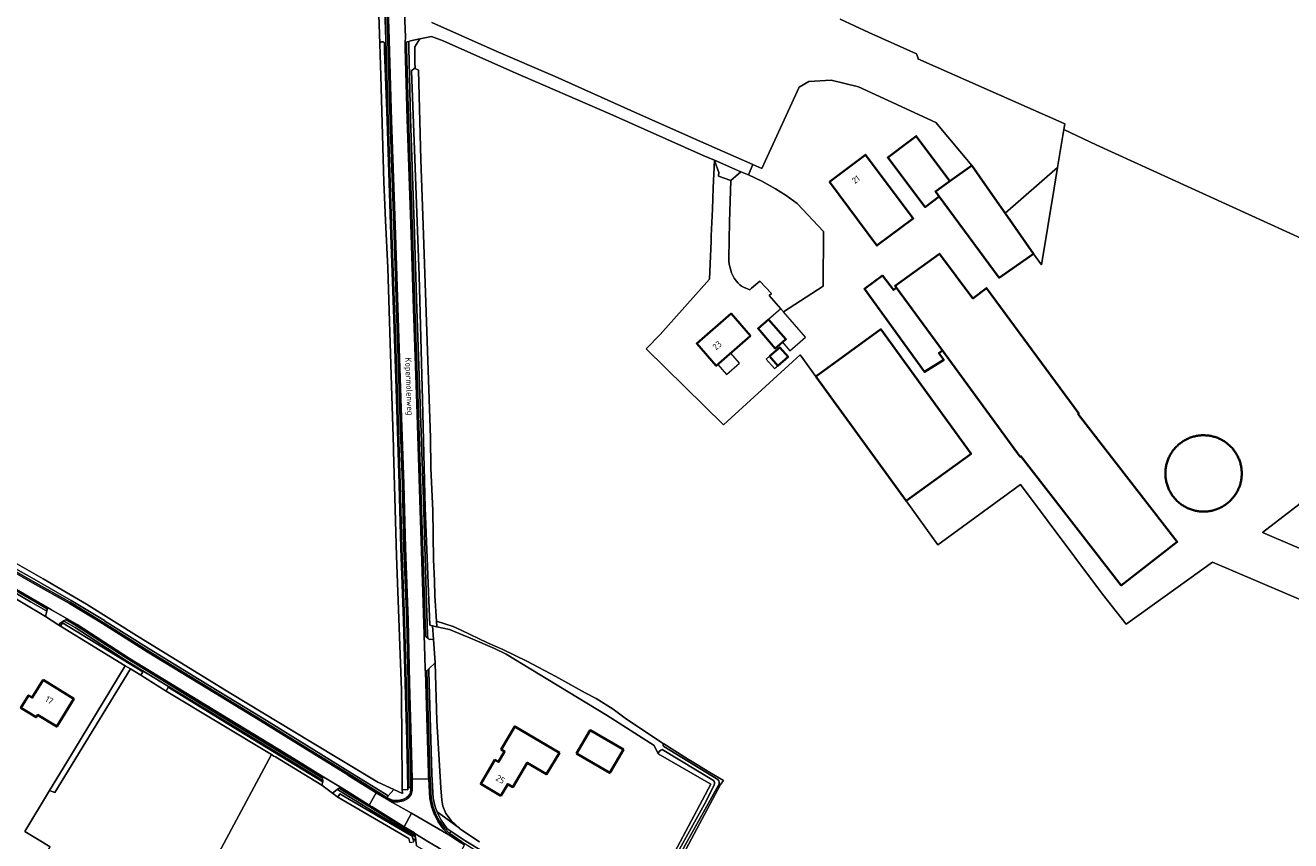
# Model space of a CAD drawing. Extents: x 199200 to 204075, y 460125 to 464703.
# Tile 148 of 174: x 202162 to 202524, y 463537 to 463770. Entities that reach past the tile are written whole.
import ezdxf
from ezdxf.enums import TextEntityAlignment as Align

# ---------------------------------------------------------------- set-up
doc = ezdxf.new("R2010")
doc.units = 0
for name, color, linetype, lineweight in [('B-WE-GR-BOS_LOOF-GV', 40, 'Continuous', 13), ('B-WE-GR-GRAS-GV', 60, 'Continuous', 13), ('B-WE-OG-BEBOUWING-GV', 7, 'Continuous', 35), ('B-WE-OG-BEBOUWING-T18', 10, 'Continuous', 18), ('B-WE-OG-BEBOUWING_LUIFEL-GV', 7, 'Continuous', 18), ('B-WE-OG-TERREIN_CULTUURSCHEIDING-GV', 7, 'Continuous', 18), ('B-WE-OG-TERREIN_ERF-GV', 7, 'Continuous', 18), ('B-WE-OG-TOPOGRAFIE-T18', 10, 'Continuous', 18), ('B-WE-OG-WATER_GREPPEL-GV', 160, 'Continuous', 18), ('B-WE-OG-WATER_SLOOT-GV', 120, 'Continuous', 18), ('B-WE-OG-WEG-GV', 7, 'Continuous', 18), ('B-WE-VH-VERHARDING_ASFALT-GV', 252, 'Continuous', 18), ('B-WE-VH-VERHARDING_BETONSTRAATSTEEN-GV', 252, 'Continuous', 18), ('B-WE-VH-VERHARDING_GRASBETONSTEEN-GV', 70, 'Continuous', 18)]:
    doc.layers.add(name, color=color, linetype=linetype, lineweight=lineweight)
doc.styles.add('NLCS-ISO-M1000-T18', font='NLCS-ISO.ttf', dxfattribs={"height": 1.8})

msp = doc.modelspace()

# ---------------------------------------------------------------- linework, layer by layer
at = {"layer": 'B-WE-GR-BOS_LOOF-GV', "flags": 128}
msp.add_lwpolyline([(202395.311, 463772.022), (202403.55, 463768.228), (202417.206, 463762.152), (202417.649, 463760.873), (202417.591, 463760.734), (202459.675, 463742.073), (202459.411, 463740.489), (202468.625, 463736.099), (202528.482, 463708.826)], dxfattribs=at)
at = {"layer": 'B-WE-GR-GRAS-GV', "flags": 128}
for points in [[(202156.602, 463617.997), (202167.235, 463611.813), (202179.633, 463604.561), (202194.746, 463595.186), (202220.921, 463578.984), (202243.832, 463565.229), (202263.061, 463553.667), (202267.595, 463551.544), (202270.039, 463550.4), (202270.03, 463551.551), (202270.005, 463554.583), (202269.993, 463556.102), (202269.932, 463563.748), (202269.801, 463579.982), (202268.409, 463618.475), (202267.505, 463648.438), (202267.478, 463649.329), (202267.381, 463652.532), (202266.942, 463667.111), (202265.906, 463700.875), (202265.26, 463714.406), (202265.047, 463718.879), (202264.737, 463725.372), (202263.895, 463755.874), (202263.571, 463765.018), (202263.077, 463778.94)], [(202278.516, 463771.074), (202296.925, 463762.866), (202313.734, 463755.662), (202335.41, 463745.922), (202354.48, 463737.406), (202370.367, 463730.409), (202372.889, 463729.298), (202383.645, 463752.543), (202386.418, 463754.174), (202392.768, 463754.571), (202400.573, 463752.719), (202422.698, 463742.439), (202433.03, 463730.13), (202439.619, 463720.741), (202442.567, 463716.539), (202457.59, 463729.564), (202459.411, 463740.489), (202459.675, 463742.073), (202417.591, 463760.734), (202417.649, 463760.873), (202417.206, 463762.152), (202403.55, 463768.228), (202395.311, 463772.022)], [(202527.906, 463605.535), (202501.945, 463616.626), (202477.237, 463598.905), (202470.426, 463607.419), (202446.973, 463638.815), (202423.314, 463621.607), (202414.2, 463634.158), (202388.347, 463669.761), (202383.869, 463675.927), (202361.947, 463655.97), (202339.798, 463677.666), (202343.823, 463681.767), (202357.987, 463697.606), (202358.161, 463702.044), (202358.436, 463708.513), (202358.451, 463709.985), (202358.8, 463717.673), (202359.038, 463723.752), (202359.362, 463731.641), (202356.158, 463733.016), (202329.433, 463744.953), (202301.669, 463756.957), (202281.678, 463765.87), (202278.359, 463767.078), (202275.078, 463766.39), (202273.596, 463764.088), (202273.632, 463761.598), (202273.632, 463759.701), (202273.749, 463757.973), (202274.678, 463757.417), (202275.293, 463731.782), (202275.861, 463715.889), (202278.077, 463652.227), (202278.172, 463643.558), (202278.747, 463631.451), (202279.001, 463617.333), (202279.276, 463611.286), (202279.298, 463606.979), (202279.8, 463599.738), (202284.549, 463598.211), (202286.878, 463597.121), (202294.408, 463593.505), (202298.817, 463591.622), (202305.702, 463588.254), (202313.975, 463583.894), (202322.397, 463579.238), (202325.518, 463577.603), (202330.345, 463574.538), (202334.187, 463571.658), (202344.701, 463564.714), (202344.838, 463564.624), (202351.971, 463560.116), (202353.061, 463559.422), (202358.065, 463556.45), (202361.993, 463554.155), (202361.121, 463552.955), (202349.005, 463530.292)], [(202535.657, 463640.047), (202516.244, 463625.116), (202533.18, 463617.882)], [(202200.392, 463501.37), (202232.588, 463561.539), (202202.455, 463579.719), (202195.215, 463584.273), (202192.21, 463586.093), (202170.589, 463550.659), (202169.098, 463551.277), (202162.004, 463539.553), (202169.274, 463535.154)], [(202274.084, 463535.457), (202273.901, 463536.941), (202273.035, 463537.518), (202273.282, 463536.528)]]:
    msp.add_lwpolyline(points, dxfattribs=at)
for points in [[(202379.091, 463688.256), (202390.514, 463695.601), (202390.537, 463711.239), (202382.997, 463719.261), (202379.932, 463721.574), (202376.854, 463723.507), (202372.941, 463725.714), (202369.096, 463727.45), (202366.958, 463728.379), (202364.035, 463725.901), (202363.72, 463714.028), (202363.442, 463703.721), (202363.517, 463702.627), (202363.682, 463701.542), (202363.934, 463700.475), (202364.276, 463699.433), (202364.611, 463698.655), (202365.024, 463697.915), (202365.555, 463697.147), (202366.157, 463696.434), (202366.624, 463695.986), (202367.146, 463695.604), (202367.712, 463695.29), (202369.467, 463694.599), (202369.98, 463695.04), (202372.32, 463697.05), (202375.67, 463693.5), (202375.045, 463692.911), (202378.34, 463689.12)], [(202457.59, 463729.564), (202442.567, 463716.539), (202450.72, 463704.92), (202452.951, 463701.741), (202456.615, 463723.719)], [(202169.098, 463551.277), (202170.589, 463550.659), (202192.21, 463586.093), (202190.749, 463586.983), (202173.992, 463559.364)]]:
    msp.add_lwpolyline(points, close=True, dxfattribs=at)
at = {"layer": 'B-WE-OG-BEBOUWING-GV', "flags": 128}
for points in [[(202415.15, 463737.084), (202408.976, 463732.448), (202419.72, 463718.246), (202423.644, 463721.334), (202422.6, 463722.747), (202426.74, 463725.724), (202417.133, 463738.573)], [(202392.256, 463725.488), (202405.86, 463707.228), (202416.246, 463714.965), (202402.642, 463733.225)], [(202423.644, 463721.334), (202440.89, 463698.02), (202450.72, 463704.92), (202442.567, 463716.539), (202439.619, 463720.741), (202433.03, 463730.13), (202426.74, 463725.724), (202422.6, 463722.747)], [(202411.478, 463695.159), (202424.637, 463677.19), (202446.896, 463646.794), (202447.097, 463646.943), (202475.818, 463609.957), (202491.849, 463622.406), (202463.431, 463659.001), (202463.632, 463659.15), (202437.208, 463695.059), (202433.337, 463692.131), (202423.739, 463704.92), (202411.089, 463695.69)], [(202411.478, 463695.159), (202410.575, 463694.549), (202407.478, 463698.67), (202402.276, 463694.829), (202419.518, 463671.084), (202425.017, 463674.494), (202423.625, 463676.464), (202424.637, 463677.19)], [(202369.712, 463681.382), (202364.133, 463687.793), (202354.304, 463679.239), (202359.883, 463672.828)], [(202378.803, 463679.577), (202379.804, 463680.448), (202374.88, 463686.106), (202371.863, 463683.48), (202376.787, 463677.822)], [(202388.347, 463669.761), (202414.2, 463634.158), (202432.811, 463647.672), (202406.958, 463683.275)], [(202375.09, 463675.54), (202377.48, 463672.81), (202380.42, 463675.37), (202378.04, 463678.11)], [(202504.202, 463632.221), (202504.465, 463632.355), (202504.724, 463632.497), (202504.98, 463632.645), (202505.231, 463632.801), (202505.479, 463632.963), (202505.721, 463633.132), (202505.959, 463633.307), (202506.192, 463633.489), (202506.421, 463633.677), (202506.644, 463633.871), (202506.861, 463634.071), (202507.074, 463634.276), (202507.28, 463634.488), (202507.481, 463634.705), (202507.676, 463634.927), (202507.864, 463635.155), (202508.047, 463635.387), (202508.223, 463635.625), (202508.393, 463635.867), (202508.556, 463636.113), (202508.712, 463636.364), (202508.862, 463636.619), (202509.004, 463636.878), (202509.14, 463637.141), (202509.268, 463637.407), (202509.389, 463637.677), (202509.503, 463637.95), (202509.609, 463638.226), (202509.708, 463638.504), (202509.799, 463638.786), (202509.882, 463639.069), (202509.958, 463639.355), (202510.026, 463639.642), (202510.087, 463639.932), (202510.139, 463640.223), (202510.184, 463640.515), (202510.22, 463640.808), (202510.249, 463641.103), (202510.27, 463641.397), (202510.282, 463641.693), (202510.287, 463641.988), (202510.287, 463642.015), (202510.283, 463642.311), (202510.271, 463642.606), (202510.251, 463642.901), (202510.223, 463643.195), (202510.187, 463643.489), (202510.143, 463643.781), (202510.091, 463644.072), (202510.032, 463644.361), (202509.964, 463644.649), (202509.889, 463644.935), (202509.806, 463645.219), (202509.716, 463645.5), (202509.618, 463645.779), (202509.512, 463646.055), (202509.399, 463646.328), (202509.279, 463646.598), (202509.151, 463646.865), (202509.016, 463647.128), (202508.874, 463647.387), (202508.725, 463647.643), (202508.57, 463647.894), (202508.407, 463648.141), (202508.238, 463648.383), (202508.063, 463648.621), (202507.881, 463648.854), (202507.692, 463649.082), (202507.498, 463649.305), (202507.298, 463649.522), (202507.092, 463649.734), (202506.88, 463649.941), (202506.663, 463650.141), (202506.44, 463650.336), (202506.212, 463650.524), (202505.98, 463650.706), (202505.742, 463650.882), (202505.5, 463651.052), (202505.253, 463651.214), (202505.002, 463651.37), (202504.747, 463651.519), (202504.488, 463651.662), (202504.225, 463651.797), (202503.958, 463651.925), (202503.688, 463652.045), (202503.415, 463652.159), (202503.139, 463652.265), (202502.861, 463652.363), (202502.579, 463652.454), (202502.296, 463652.537), (202502.01, 463652.613), (202501.722, 463652.68), (202501.433, 463652.74), (202501.142, 463652.792), (202500.849, 463652.836), (202500.556, 463652.873), (202500.262, 463652.901), (202499.967, 463652.921), (202499.671, 463652.934), (202499.376, 463652.938), (202499.08, 463652.934), (202498.785, 463652.923), (202498.49, 463652.903), (202498.196, 463652.875), (202497.902, 463652.84), (202497.61, 463652.796), (202497.319, 463652.745), (202497.029, 463652.686), (202496.741, 463652.619), (202496.455, 463652.544), (202496.171, 463652.461), (202495.89, 463652.371), (202495.611, 463652.273), (202495.335, 463652.168), (202495.061, 463652.055), (202494.791, 463651.935), (202494.524, 463651.808), (202494.261, 463651.673), (202494.002, 463651.532), (202493.746, 463651.383), (202493.495, 463651.228), (202493.248, 463651.065), (202493.005, 463650.897), (202492.767, 463650.721), (202492.534, 463650.54), (202492.306, 463650.352), (202492.083, 463650.158), (202491.865, 463649.958), (202491.653, 463649.752), (202491.446, 463649.54), (202491.245, 463649.323), (202491.051, 463649.101), (202490.862, 463648.873), (202490.679, 463648.641), (202490.503, 463648.403), (202490.334, 463648.161), (202490.171, 463647.915), (202490.014, 463647.664), (202489.865, 463647.409), (202489.722, 463647.15), (202489.587, 463646.887), (202489.459, 463646.621), (202489.338, 463646.351), (202489.224, 463646.078), (202489.118, 463645.802), (202489.019, 463645.524), (202488.928, 463645.242), (202488.844, 463644.959), (202488.768, 463644.673), (202488.7, 463644.386), (202488.64, 463644.096), (202488.588, 463643.805), (202488.543, 463643.513), (202488.507, 463643.22), (202488.478, 463642.925), (202488.457, 463642.631), (202488.445, 463642.335), (202488.44, 463642.04), (202488.44, 463642.015), (202488.444, 463641.719), (202488.456, 463641.424), (202488.476, 463641.129), (202488.504, 463640.835), (202488.54, 463640.541), (202488.584, 463640.249), (202488.635, 463639.958), (202488.695, 463639.668), (202488.762, 463639.381), (202488.837, 463639.095), (202488.92, 463638.811), (202489.011, 463638.53), (202489.109, 463638.251), (202489.214, 463637.975), (202489.328, 463637.701), (202489.448, 463637.432), (202489.576, 463637.165), (202489.71, 463636.902), (202489.852, 463636.642), (202490.001, 463636.387), (202490.157, 463636.136), (202490.319, 463635.889), (202490.488, 463635.646), (202490.664, 463635.409), (202490.846, 463635.176), (202491.034, 463634.948), (202491.228, 463634.725), (202491.428, 463634.507), (202491.635, 463634.295), (202491.846, 463634.089), (202492.063, 463633.888), (202492.286, 463633.694), (202492.514, 463633.505), (202492.747, 463633.323), (202492.984, 463633.147), (202493.226, 463632.978), (202493.473, 463632.815), (202493.724, 463632.659), (202493.979, 463632.51), (202494.239, 463632.368), (202494.501, 463632.233), (202494.768, 463632.105), (202495.038, 463631.984), (202495.311, 463631.871), (202495.587, 463631.765), (202495.866, 463631.666), (202496.147, 463631.575), (202496.43, 463631.492), (202496.716, 463631.417), (202497.004, 463631.349), (202497.293, 463631.289), (202497.584, 463631.237), (202497.877, 463631.193), (202498.17, 463631.156), (202498.464, 463631.128), (202498.759, 463631.108), (202499.055, 463631.095), (202499.35, 463631.091), (202499.646, 463631.095), (202499.941, 463631.106), (202500.236, 463631.126), (202500.53, 463631.154), (202500.824, 463631.189), (202501.116, 463631.233), (202501.407, 463631.284), (202501.697, 463631.343), (202501.985, 463631.41), (202502.271, 463631.485), (202502.555, 463631.568), (202502.836, 463631.658), (202503.115, 463631.755), (202503.391, 463631.861), (202503.665, 463631.973), (202503.935, 463632.094)], [(202167.21, 463582.918), (202164.102, 463577.848), (202163.06, 463578.49), (202160.86, 463574.89), (202165.24, 463572.21), (202165.656, 463572.89), (202171.113, 463569.545), (202176.006, 463577.527)], [(202298.219, 463549.756), (202300.191, 463553.085), (202301.661, 463552.214), (202305.786, 463559.176), (202311.34, 463555.885), (202314.979, 463562.028), (202302.223, 463569.587), (202298.331, 463563.018), (202299.323, 463562.431), (202297.543, 463559.427), (202296.551, 463560.015), (202292.485, 463553.153)], [(202319.91, 463561.85), (202329.4, 463556.29), (202333.3, 463562.97), (202323.81, 463568.52)]]:
    msp.add_lwpolyline(points, close=True, dxfattribs=at)
at = {"layer": 'B-WE-OG-BEBOUWING_LUIFEL-GV', "flags": 128}
for points in [[(202385.39, 463681.01), (202379.091, 463688.256), (202378.34, 463689.12), (202374.88, 463686.106), (202379.804, 463680.448), (202378.803, 463679.577), (202380.93, 463677.13)], [(202362.803, 463670.305), (202366.575, 463673.588), (202364.067, 463676.469), (202360.295, 463673.187)], [(202374.187, 463674.75), (202376.577, 463672.02), (202377.48, 463672.81), (202375.09, 463675.54)]]:
    msp.add_lwpolyline(points, close=True, dxfattribs=at)
at = {"layer": 'B-WE-OG-TERREIN_CULTUURSCHEIDING-GV', "flags": 128}
for points in [[(202263.077, 463778.94), (202263.571, 463765.018), (202263.588, 463765.075), (202263.608, 463765.127), (202263.631, 463765.176), (202263.658, 463765.224), (202263.688, 463765.27), (202263.722, 463765.313), (202263.759, 463765.354), (202263.798, 463765.392), (202263.84, 463765.427), (202263.885, 463765.459), (202263.932, 463765.487), (202263.981, 463765.512), (202264.031, 463765.534), (202264.083, 463765.551), (202264.136, 463765.565), (202264.19, 463765.575), (202264.244, 463765.581), (202264.299, 463765.583), (202264.354, 463765.581), (202264.409, 463765.575), (202264.463, 463765.565), (202264.516, 463765.551), (202264.567, 463765.534), (202264.618, 463765.512), (202264.667, 463765.487), (202264.714, 463765.459), (202264.758, 463765.427), (202264.8, 463765.392), (202264.84, 463765.354), (202264.877, 463765.313), (202264.91, 463765.27), (202264.941, 463765.224), (202264.967, 463765.176), (202264.959, 463762.856), (202265.602, 463745.657), (202265.678, 463743.025), (202265.678, 463743.02), (202266.776, 463710.297), (202267.653, 463683.538), (202267.653, 463683.536), (202268.355, 463663.385), (202268.656, 463654.25), (202269.162, 463638.894), (202269.601, 463620.666), (202269.601, 463620.652), (202270.39, 463599.938), (202270.824, 463582.082), (202270.824, 463582.078), (202271.296, 463565.461), (202271.575, 463552.119), (202271.874, 463552.126), (202271.596, 463565.468), (202271.124, 463582.082), (202271.124, 463582.085), (202270.69, 463599.948), (202269.901, 463620.657), (202269.901, 463620.669), (202269.462, 463638.903), (202268.956, 463654.26), (202268.655, 463663.395), (202267.953, 463683.542), (202267.076, 463710.307), (202265.978, 463743.025), (202265.978, 463743.029), (202265.219, 463769.309), (202264.379, 463790.649)], [(202155.131, 463608.653), (202167.881, 463601.04), (202167.889, 463601.073), (202168.271, 463602.625), (202168.019, 463602.772), (202163.653, 463605.302), (202155.732, 463609.936)], [(202292.121, 463536.554), (202286.517, 463540.295), (202286.374, 463540.428), (202280.012, 463545.156), (202280.018, 463545.142), (202280.203, 463544.681), (202281.187, 463542.809), (202282.9, 463540.309), (202283.955, 463539.59), (202287.439, 463537.215), (202306.557, 463525.546)]]:
    msp.add_lwpolyline(points, dxfattribs=at)
for points in [[(202275.15, 463661.928), (202276.057, 463634.492), (202276.862, 463608.104), (202277.272, 463595.849), (202277.306, 463594.853), (202277.753, 463594.436), (202278.944, 463594.615), (202278.703, 463598.382), (202277.893, 463598.561), (202276.594, 463632.155), (202275.775, 463663.091), (202274.886, 463698.557), (202273.504, 463734.604), (202272.699, 463757.286), (202273.392, 463757.973), (202273.749, 463757.973), (202273.632, 463759.701), (202273.632, 463761.598), (202273.596, 463764.088), (202275.078, 463766.39), (202273.699, 463766.101), (202272.396, 463765.828), (202271.865, 463765.664), (202271.853, 463763.812), (202272.395, 463743.475), (202273.431, 463713.418), (202274.195, 463689.12)], [(202191.393, 463588.203), (202176.425, 463597.9), (202173.569, 463599.556), (202173.122, 463599.815), (202172.066, 463599.14), (202171.684, 463598.595), (202172.235, 463598.259), (202172.812, 463599.222), (202195.781, 463585.232), (202195.215, 463584.273), (202202.455, 463579.719), (202203.012, 463580.806), (202223.382, 463568.334), (202247.275, 463553.76), (202247.258, 463553.937), (202247.243, 463554.1), (202246.603, 463554.493), (202239.809, 463558.662), (202233.852, 463562.316), (202213.147, 463574.894)], [(202284.001, 463542.634), (202282.509, 463544.626), (202281.616, 463546.766), (202281.353, 463548.523), (202281.083, 463552.029), (202279.912, 463571.192), (202279.441, 463587.83), (202277.599, 463586.094), (202277.627, 463585.207), (202278.494, 463556.139), (202278.512, 463555.804), (202278.863, 463549.068), (202279.431, 463546.6), (202279.573, 463546.247), (202280.012, 463545.156), (202286.374, 463540.428)], [(202251.784, 463551.314), (202251.427, 463551.532), (202250.022, 463550.52), (202251.259, 463549.564), (202251.24, 463549.548), (202251.578, 463549.352), (202252.161, 463550.254), (202272.861, 463538.219), (202273.035, 463537.518), (202273.901, 463536.941), (202273.775, 463537.965), (202260.923, 463545.705), (202253.489, 463550.268)], [(202271.248, 463549.253), (202271.729, 463549.672), (202272.234, 463550.308), (202272.491, 463551.364), (202272.474, 463552.138), (202271.874, 463552.126), (202271.575, 463552.119), (202271.588, 463551.478), (202270.03, 463551.551), (202270.039, 463550.4), (202267.595, 463551.544), (202265.964, 463549.713), (202265.962, 463549.715), (202265.715, 463549.168), (202267.403, 463548.405), (202268.844, 463548.389), (202270.203, 463548.652), (202271.09, 463549.116)]]:
    msp.add_lwpolyline(points, close=True, dxfattribs=at)
at = {"layer": 'B-WE-OG-TERREIN_ERF-GV', "flags": 128}
for points in [[(202417.133, 463738.573), (202426.74, 463725.724), (202433.03, 463730.13), (202422.698, 463742.439), (202400.573, 463752.719), (202392.768, 463754.571), (202386.418, 463754.174), (202383.645, 463752.543), (202372.889, 463729.298), (202370.367, 463730.409), (202369.096, 463727.45), (202372.941, 463725.714), (202376.854, 463723.507), (202379.932, 463721.574), (202382.997, 463719.261), (202390.537, 463711.239), (202390.514, 463695.601), (202379.091, 463688.256), (202378.34, 463689.12), (202375.045, 463692.911), (202375.67, 463693.5), (202372.32, 463697.05), (202369.98, 463695.04), (202369.467, 463694.599), (202367.712, 463695.29), (202367.146, 463695.604), (202366.624, 463695.986), (202366.157, 463696.434), (202365.555, 463697.147), (202365.024, 463697.915), (202364.611, 463698.655), (202364.276, 463699.433), (202363.934, 463700.475), (202363.682, 463701.542), (202363.517, 463702.627), (202363.442, 463703.721), (202363.72, 463714.028), (202364.035, 463725.901), (202360.556, 463727.143), (202360.583, 463728.202), (202359.836, 463730.294), (202359.362, 463731.641), (202359.038, 463723.752), (202358.8, 463717.673), (202358.451, 463709.985), (202358.436, 463708.513), (202358.161, 463702.044), (202357.987, 463697.606), (202343.823, 463681.767), (202339.798, 463677.666), (202361.947, 463655.97), (202383.869, 463675.927), (202388.347, 463669.761), (202406.958, 463683.275), (202432.811, 463647.672), (202414.2, 463634.158), (202423.314, 463621.607), (202446.973, 463638.815), (202470.426, 463607.419), (202477.237, 463598.905), (202501.945, 463616.626), (202527.906, 463605.535)], [(202554.534, 463693.982), (202547.249, 463697.126), (202541.677, 463699.53), (202542.659, 463702.766), (202528.482, 463708.826), (202468.625, 463736.099), (202459.411, 463740.489), (202457.59, 463729.564), (202456.615, 463723.719), (202452.951, 463701.741), (202450.72, 463704.92), (202440.89, 463698.02), (202423.644, 463721.334), (202419.72, 463718.246), (202408.976, 463732.448), (202415.15, 463737.084), (202417.133, 463738.573)], [(202533.18, 463617.882), (202516.244, 463625.116), (202535.657, 463640.047)], [(202342.442, 463523.084), (202358.305, 463553.047), (202343.302, 463561.763), (202342.123, 463564.133), (202328.632, 463572.758), (202311.697, 463583.004), (202299.715, 463590.319), (202296.379, 463591.919), (202290.247, 463594.581), (202283.576, 463597.311), (202279.922, 463598.114), (202278.703, 463598.382), (202278.944, 463594.615), (202279.441, 463587.83), (202279.912, 463571.192), (202281.083, 463552.029), (202281.353, 463548.523), (202281.616, 463546.766), (202282.509, 463544.626), (202284.001, 463542.634), (202286.374, 463540.428), (202286.517, 463540.295), (202292.121, 463536.554)], [(202272.229, 463536.354), (202271.94, 463537.513), (202251.578, 463549.352), (202251.24, 463549.548), (202251.259, 463549.564), (202250.022, 463550.52), (202247.035, 463552.827), (202233.699, 463560.869), (202233.297, 463561.111), (202232.588, 463561.539), (202200.392, 463501.37)]]:
    msp.add_lwpolyline(points, dxfattribs=at)
for points in [[(202405.86, 463707.228), (202392.256, 463725.488), (202402.642, 463733.225), (202416.246, 463714.965)], [(202424.637, 463677.19), (202423.625, 463676.464), (202425.017, 463674.494), (202419.518, 463671.084), (202402.276, 463694.829), (202407.478, 463698.67), (202410.575, 463694.549), (202411.478, 463695.159), (202411.089, 463695.69), (202423.739, 463704.92), (202433.337, 463692.131), (202437.208, 463695.059), (202463.632, 463659.15), (202463.431, 463659.001), (202491.849, 463622.406), (202475.818, 463609.957), (202447.097, 463646.943), (202446.896, 463646.794)], [(202364.133, 463687.793), (202369.712, 463681.382), (202359.883, 463672.828), (202354.304, 463679.239)], [(202371.863, 463683.48), (202374.88, 463686.106), (202379.804, 463680.448), (202378.803, 463679.577), (202376.787, 463677.822)], [(202378.04, 463678.11), (202380.42, 463675.37), (202377.48, 463672.81), (202375.09, 463675.54)], [(202488.543, 463643.513), (202488.588, 463643.805), (202488.64, 463644.096), (202488.7, 463644.386), (202488.768, 463644.673), (202488.844, 463644.959), (202488.928, 463645.242), (202489.019, 463645.524), (202489.118, 463645.802), (202489.224, 463646.078), (202489.338, 463646.351), (202489.459, 463646.621), (202489.587, 463646.887), (202489.722, 463647.15), (202489.865, 463647.409), (202490.014, 463647.664), (202490.171, 463647.915), (202490.334, 463648.161), (202490.503, 463648.403), (202490.679, 463648.641), (202490.862, 463648.873), (202491.051, 463649.101), (202491.245, 463649.323), (202491.446, 463649.54), (202491.653, 463649.752), (202491.865, 463649.958), (202492.083, 463650.158), (202492.306, 463650.352), (202492.534, 463650.54), (202492.767, 463650.721), (202493.005, 463650.897), (202493.248, 463651.065), (202493.495, 463651.228), (202493.746, 463651.383), (202494.002, 463651.532), (202494.261, 463651.673), (202494.524, 463651.808), (202494.791, 463651.935), (202495.061, 463652.055), (202495.335, 463652.168), (202495.611, 463652.273), (202495.89, 463652.371), (202496.171, 463652.461), (202496.455, 463652.544), (202496.741, 463652.619), (202497.029, 463652.686), (202497.319, 463652.745), (202497.61, 463652.796), (202497.902, 463652.84), (202498.196, 463652.875), (202498.49, 463652.903), (202498.785, 463652.923), (202499.08, 463652.934), (202499.376, 463652.938), (202499.671, 463652.934), (202499.967, 463652.921), (202500.262, 463652.901), (202500.556, 463652.873), (202500.849, 463652.836), (202501.142, 463652.792), (202501.433, 463652.74), (202501.722, 463652.68), (202502.01, 463652.613), (202502.296, 463652.537), (202502.579, 463652.454), (202502.861, 463652.363), (202503.139, 463652.265), (202503.415, 463652.159), (202503.688, 463652.045), (202503.958, 463651.925), (202504.225, 463651.797), (202504.488, 463651.662), (202504.747, 463651.519), (202505.002, 463651.37), (202505.253, 463651.214), (202505.5, 463651.052), (202505.742, 463650.882), (202505.98, 463650.706), (202506.212, 463650.524), (202506.44, 463650.336), (202506.663, 463650.141), (202506.88, 463649.941), (202507.092, 463649.734), (202507.298, 463649.522), (202507.498, 463649.305), (202507.692, 463649.082), (202507.881, 463648.854), (202508.063, 463648.621), (202508.238, 463648.383), (202508.407, 463648.141), (202508.57, 463647.894), (202508.725, 463647.643), (202508.874, 463647.387), (202509.016, 463647.128), (202509.151, 463646.865), (202509.279, 463646.598), (202509.399, 463646.328), (202509.512, 463646.055), (202509.618, 463645.779), (202509.716, 463645.5), (202509.806, 463645.219), (202509.889, 463644.935), (202509.964, 463644.649), (202510.032, 463644.361), (202510.091, 463644.072), (202510.143, 463643.781), (202510.187, 463643.489), (202510.223, 463643.195), (202510.251, 463642.901), (202510.271, 463642.606), (202510.283, 463642.311), (202510.287, 463642.015), (202510.287, 463641.988), (202510.282, 463641.693), (202510.27, 463641.397), (202510.249, 463641.103), (202510.22, 463640.808), (202510.184, 463640.515), (202510.139, 463640.223), (202510.087, 463639.932), (202510.026, 463639.642), (202509.958, 463639.355), (202509.882, 463639.069), (202509.799, 463638.786), (202509.708, 463638.504), (202509.609, 463638.226), (202509.503, 463637.95), (202509.389, 463637.677), (202509.268, 463637.407), (202509.14, 463637.141), (202509.004, 463636.878), (202508.862, 463636.619), (202508.712, 463636.364), (202508.556, 463636.113), (202508.393, 463635.867), (202508.223, 463635.625), (202508.047, 463635.387), (202507.864, 463635.155), (202507.676, 463634.927), (202507.481, 463634.705), (202507.28, 463634.488), (202507.074, 463634.276), (202506.861, 463634.071), (202506.644, 463633.871), (202506.421, 463633.677), (202506.192, 463633.489), (202505.959, 463633.307), (202505.721, 463633.132), (202505.479, 463632.963), (202505.231, 463632.801), (202504.98, 463632.645), (202504.724, 463632.497), (202504.465, 463632.355), (202504.202, 463632.221), (202503.935, 463632.094), (202503.665, 463631.973), (202503.391, 463631.861), (202503.115, 463631.755), (202502.836, 463631.658), (202502.555, 463631.568), (202502.271, 463631.485), (202501.985, 463631.41), (202501.697, 463631.343), (202501.407, 463631.284), (202501.116, 463631.233), (202500.824, 463631.189), (202500.53, 463631.154), (202500.236, 463631.126), (202499.941, 463631.106), (202499.646, 463631.095), (202499.35, 463631.091), (202499.055, 463631.095), (202498.759, 463631.108), (202498.464, 463631.128), (202498.17, 463631.156), (202497.877, 463631.193), (202497.584, 463631.237), (202497.293, 463631.289), (202497.004, 463631.349), (202496.716, 463631.417), (202496.43, 463631.492), (202496.147, 463631.575), (202495.866, 463631.666), (202495.587, 463631.765), (202495.311, 463631.871), (202495.038, 463631.984), (202494.768, 463632.105), (202494.501, 463632.233), (202494.239, 463632.368), (202493.979, 463632.51), (202493.724, 463632.659), (202493.473, 463632.815), (202493.226, 463632.978), (202492.984, 463633.147), (202492.747, 463633.323), (202492.514, 463633.505), (202492.286, 463633.694), (202492.063, 463633.888), (202491.846, 463634.089), (202491.635, 463634.295), (202491.428, 463634.507), (202491.228, 463634.725), (202491.034, 463634.948), (202490.846, 463635.176), (202490.664, 463635.409), (202490.488, 463635.646), (202490.319, 463635.889), (202490.157, 463636.136), (202490.001, 463636.387), (202489.852, 463636.642), (202489.71, 463636.902), (202489.576, 463637.165), (202489.448, 463637.432), (202489.328, 463637.701), (202489.214, 463637.975), (202489.109, 463638.251), (202489.011, 463638.53), (202488.92, 463638.811), (202488.837, 463639.095), (202488.762, 463639.381), (202488.695, 463639.668), (202488.635, 463639.958), (202488.584, 463640.249), (202488.54, 463640.541), (202488.504, 463640.835), (202488.476, 463641.129), (202488.456, 463641.424), (202488.444, 463641.719), (202488.44, 463642.015), (202488.44, 463642.04), (202488.445, 463642.335), (202488.457, 463642.631), (202488.478, 463642.925), (202488.507, 463643.22)], [(202172.235, 463598.259), (202171.684, 463598.595), (202167.889, 463601.073), (202167.881, 463601.04), (202155.131, 463608.653), (202151.163, 463610.7), (202144.118, 463591.352), (202134.641, 463564.995), (202127.873, 463545.245), (202155.218, 463528.339), (202162.582, 463523.943), (202169.274, 463535.154), (202162.004, 463539.553), (202169.098, 463551.277), (202173.992, 463559.364), (202190.749, 463586.983)], [(202165.24, 463572.21), (202160.86, 463574.89), (202163.06, 463578.49), (202164.102, 463577.848), (202167.21, 463582.918), (202176.006, 463577.527), (202171.113, 463569.545), (202165.656, 463572.89)], [(202298.219, 463549.756), (202292.485, 463553.153), (202296.551, 463560.015), (202297.543, 463559.427), (202299.323, 463562.431), (202298.331, 463563.018), (202302.223, 463569.587), (202314.979, 463562.028), (202311.34, 463555.885), (202305.786, 463559.176), (202301.661, 463552.214), (202300.191, 463553.085)], [(202319.91, 463561.85), (202323.81, 463568.52), (202333.3, 463562.97), (202329.4, 463556.29)]]:
    msp.add_lwpolyline(points, close=True, dxfattribs=at)
at = {"layer": 'B-WE-OG-WATER_GREPPEL-GV', "flags": 128}
for points in [[(202279.8, 463599.738), (202279.298, 463606.979), (202279.276, 463611.286), (202279.001, 463617.333), (202278.747, 463631.451), (202278.172, 463643.558), (202278.077, 463652.227), (202275.861, 463715.889), (202275.293, 463731.782), (202274.678, 463757.417), (202273.749, 463757.973), (202273.392, 463757.973), (202272.699, 463757.286), (202273.504, 463734.604), (202274.886, 463698.557), (202275.775, 463663.091), (202276.594, 463632.155), (202277.893, 463598.561), (202278.703, 463598.382), (202279.922, 463598.114)], [(202195.215, 463584.273), (202195.781, 463585.232), (202172.812, 463599.222), (202172.235, 463598.259), (202190.749, 463586.983), (202192.21, 463586.093)], [(202223.382, 463568.334), (202203.012, 463580.806), (202202.455, 463579.719), (202232.588, 463561.539), (202233.297, 463561.111), (202233.699, 463560.869), (202247.035, 463552.827), (202247.275, 463553.76)], [(202272.229, 463536.354), (202273.282, 463536.528), (202273.035, 463537.518), (202272.861, 463538.219), (202252.161, 463550.254), (202251.578, 463549.352), (202271.94, 463537.513)]]:
    msp.add_lwpolyline(points, close=True, dxfattribs=at)
for points in [[(202157.871, 463615.534), (202164.037, 463612.164), (202171.409, 463607.852), (202175.266, 463605.683), (202175.292, 463605.669), (202184.756, 463599.875), (202184.767, 463599.869), (202197.565, 463591.762), (202214.83, 463581.262), (202214.831, 463581.26), (202229.944, 463572.025), (202229.948, 463572.022), (202244.725, 463562.86), (202254.995, 463556.527), (202254.997, 463556.526), (202264.922, 463550.36), (202265.962, 463549.715), (202265.964, 463549.713), (202267.595, 463551.544), (202263.061, 463553.667), (202243.832, 463565.229), (202220.921, 463578.984), (202194.746, 463595.186), (202179.633, 463604.561), (202167.235, 463611.813), (202156.602, 463617.997)], [(202344.701, 463564.714), (202334.187, 463571.658), (202330.345, 463574.538), (202325.518, 463577.603), (202322.397, 463579.238), (202313.975, 463583.894), (202305.702, 463588.254), (202298.817, 463591.622), (202294.408, 463593.505), (202286.878, 463597.121), (202284.549, 463598.211), (202279.8, 463599.738), (202279.922, 463598.114)], [(202279.922, 463598.114), (202283.576, 463597.311), (202290.247, 463594.581), (202296.379, 463591.919), (202299.715, 463590.319), (202311.697, 463583.004), (202328.632, 463572.758), (202342.123, 463564.133), (202343.302, 463561.763)], [(202360.362, 463554.39), (202344.842, 463563.848)], [(202344.37, 463563.034), (202359.068, 463554.1)], [(202359.322, 463552.855), (202357.02, 463548.2), (202347.899, 463531.881), (202340.138, 463517.401), (202337.966, 463513.399)], [(202338.723, 463512.875), (202340.732, 463516.582), (202351.096, 463535.777), (202360.541, 463552.737)]]:
    msp.add_lwpolyline(points, dxfattribs=at)
at = {"layer": 'B-WE-OG-WATER_GREPPEL-GV'}
for points in [[(202344.842, 463563.848, -0.248819), (202344.701, 463564.714)], [(202343.302, 463561.763, -0.2766452), (202344.37, 463563.034)], [(202359.068, 463554.1, -0.3079098), (202359.322, 463552.855)], [(202360.541, 463552.737, 0.3577272), (202360.362, 463554.39)]]:
    msp.add_lwpolyline(points, format="xyb", dxfattribs=at)
at = {"layer": 'B-WE-OG-WATER_SLOOT-GV', "flags": 128}
msp.add_lwpolyline([(202264.463, 463765.565), (202264.409, 463765.575), (202264.354, 463765.581), (202264.299, 463765.583), (202264.244, 463765.581), (202264.19, 463765.575), (202264.136, 463765.565), (202264.083, 463765.551), (202264.031, 463765.534), (202263.981, 463765.512), (202263.932, 463765.487), (202263.885, 463765.459), (202263.84, 463765.427), (202263.798, 463765.392), (202263.759, 463765.354), (202263.722, 463765.313), (202263.688, 463765.27), (202263.658, 463765.224), (202263.631, 463765.176), (202263.608, 463765.127), (202263.588, 463765.075), (202263.571, 463765.018), (202263.895, 463755.874), (202264.737, 463725.372), (202265.047, 463718.879), (202265.26, 463714.406), (202265.906, 463700.875), (202266.942, 463667.111), (202267.381, 463652.532), (202267.478, 463649.329), (202267.505, 463648.438), (202268.409, 463618.475), (202269.801, 463579.982), (202269.932, 463563.748), (202269.993, 463556.102), (202270.005, 463554.583), (202270.03, 463551.551), (202271.588, 463551.478), (202271.575, 463552.119), (202271.296, 463565.461), (202270.824, 463582.078), (202270.824, 463582.082), (202270.39, 463599.938), (202269.601, 463620.652), (202269.601, 463620.666), (202269.162, 463638.894), (202268.656, 463654.25), (202268.355, 463663.385), (202267.653, 463683.536), (202267.653, 463683.538), (202266.776, 463710.297), (202265.678, 463743.02), (202265.678, 463743.025), (202265.602, 463745.657), (202264.959, 463762.856), (202264.967, 463765.176), (202264.941, 463765.224), (202264.91, 463765.27), (202264.877, 463765.313), (202264.84, 463765.354), (202264.8, 463765.392), (202264.758, 463765.427), (202264.714, 463765.459), (202264.667, 463765.487), (202264.618, 463765.512), (202264.567, 463765.534), (202264.516, 463765.551)], close=True, dxfattribs=at)
for points in [[(202339.214, 463511.958), (202349.005, 463530.292), (202361.121, 463552.955), (202361.993, 463554.155), (202358.065, 463556.45), (202353.061, 463559.422), (202351.971, 463560.116), (202344.838, 463564.624), (202344.701, 463564.714)], [(202344.842, 463563.848), (202360.362, 463554.39)], [(202343.302, 463561.763), (202358.305, 463553.047), (202342.442, 463523.084), (202336.543, 463513.509)], [(202359.068, 463554.1), (202344.37, 463563.034)], [(202337.966, 463513.399), (202340.138, 463517.401), (202347.899, 463531.881), (202357.02, 463548.2), (202359.322, 463552.855)], [(202360.541, 463552.737), (202351.096, 463535.777), (202340.732, 463516.582), (202338.723, 463512.875)]]:
    msp.add_lwpolyline(points, dxfattribs=at)
at = {"layer": 'B-WE-OG-WATER_SLOOT-GV'}
for points in [[(202344.701, 463564.714, 0.248819), (202344.842, 463563.848)], [(202344.37, 463563.034, 0.2766452), (202343.302, 463561.763)], [(202359.322, 463552.855, 0.3079098), (202359.068, 463554.1)], [(202360.362, 463554.39, -0.3577272), (202360.541, 463552.737)]]:
    msp.add_lwpolyline(points, format="xyb", dxfattribs=at)
at = {"layer": 'B-WE-OG-WEG-GV', "flags": 128}
for points in [[(202264.379, 463790.649), (202265.219, 463769.309), (202265.978, 463743.029), (202265.978, 463743.025), (202267.076, 463710.307), (202267.953, 463683.542), (202268.655, 463663.395), (202268.956, 463654.26), (202269.462, 463638.903), (202269.901, 463620.669), (202269.901, 463620.657), (202270.69, 463599.948), (202271.124, 463582.085), (202271.124, 463582.082), (202271.596, 463565.468), (202271.874, 463552.126), (202272.474, 463552.138), (202272.196, 463565.483), (202271.724, 463582.092), (202271.29, 463599.966), (202270.501, 463620.669), (202270.501, 463620.676), (202270.062, 463638.92), (202269.556, 463654.28), (202269.255, 463663.416), (202268.553, 463683.552), (202267.676, 463710.327), (202266.578, 463743.035), (202266.578, 463743.038), (202265.819, 463769.33), (202264.979, 463790.661)], [(202155.64, 463616.12), (202164.426, 463611.089), (202174.969, 463605.162), (202174.985, 463605.153), (202184.441, 463599.365), (202184.447, 463599.361), (202197.249, 463591.252), (202214.457, 463580.786), (202229.621, 463571.519), (202229.624, 463571.518), (202244.41, 463562.35), (202254.703, 463556.002), (202265.679, 463549.184), (202265.715, 463549.168), (202265.962, 463549.715), (202264.922, 463550.36), (202254.997, 463556.526), (202254.995, 463556.527), (202244.725, 463562.86), (202229.948, 463572.022), (202229.944, 463572.025), (202214.831, 463581.26), (202214.83, 463581.262), (202197.565, 463591.762), (202184.767, 463599.869), (202184.756, 463599.875), (202175.292, 463605.669), (202175.266, 463605.683), (202171.409, 463607.852), (202164.037, 463612.164), (202157.871, 463615.534)], [(202155.732, 463609.936), (202163.653, 463605.302), (202168.019, 463602.772), (202168.271, 463602.625), (202168.371, 463603.03), (202168.42, 463603.232), (202163.955, 463605.82), (202156.021, 463610.462)], [(202283.955, 463539.59), (202283.583, 463538.941), (202283.6, 463538.924), (202287.031, 463536.585), (202287.737, 463536.149), (202306.086, 463524.779), (202323.259, 463514.322), (202337.215, 463505.74), (202355.347, 463494.825), (202370.728, 463485.478), (202387.125, 463475.386), (202405.028, 463464.508), (202419.691, 463455.449), (202439.688, 463443.332), (202463.166, 463428.941), (202478.202, 463419.926), (202490.52, 463412.516), (202502.349, 463405.242), (202511.372, 463399.502), (202513.132, 463398.382), (202514.202, 463397.698), (202514.234, 463397.911), (202514.375, 463398.839)], [(202513.927, 463398.624), (202511.7, 463400.066), (202502.826, 463406.005), (202490.988, 463413.285), (202478.665, 463420.697), (202463.633, 463429.711), (202440.157, 463444.1), (202422.878, 463454.57), (202420.161, 463456.217), (202405.498, 463465.275), (202387.594, 463476.154), (202371.197, 463486.246), (202355.813, 463495.595), (202337.683, 463506.509), (202323.729, 463515.09), (202306.557, 463525.546), (202287.439, 463537.215), (202283.955, 463539.59)]]:
    msp.add_lwpolyline(points, dxfattribs=at)
for points in [[(202276.673, 463595.829), (202276.686, 463595.431), (202276.893, 463595.238), (202277.306, 463594.853), (202277.272, 463595.849), (202276.862, 463608.104), (202276.057, 463634.492), (202275.15, 463661.928), (202274.195, 463689.12), (202273.431, 463713.418), (202272.395, 463743.475), (202271.853, 463763.812), (202271.865, 463765.664), (202271.464, 463765.54), (202271.264, 463765.478), (202271.253, 463763.806), (202271.795, 463743.456), (202272.832, 463713.398), (202273.596, 463689.1), (202274.551, 463661.908), (202275.458, 463634.473), (202276.263, 463608.085)], [(202191.393, 463588.203), (202213.147, 463574.894), (202233.852, 463562.316), (202239.809, 463558.662), (202246.603, 463554.493), (202247.243, 463554.1), (202247.196, 463554.598), (202247.173, 463554.847), (202246.917, 463555.004), (202240.123, 463559.173), (202234.165, 463562.829), (202213.46, 463575.406), (202191.713, 463588.71), (202176.739, 463598.412), (202173.691, 463600.179), (202173.501, 463600.057), (202173.122, 463599.815), (202173.569, 463599.556), (202176.425, 463597.9)], [(202282.9, 463540.309), (202281.187, 463542.809), (202280.203, 463544.681), (202280.018, 463545.142), (202280.012, 463545.156), (202279.573, 463546.247), (202279.431, 463546.6), (202278.863, 463549.068), (202278.512, 463555.804), (202278.494, 463556.139), (202277.627, 463585.207), (202277.599, 463586.094), (202277.211, 463585.727), (202277.016, 463585.544), (202277.895, 463556.11), (202278.267, 463548.985), (202278.857, 463546.419), (202279.016, 463546.023), (202279.461, 463544.918), (202279.658, 463544.429), (202280.672, 463542.499), (202282.093, 463540.426), (202283.583, 463538.941), (202283.955, 463539.59)], [(202251.784, 463551.314), (202253.489, 463550.268), (202260.923, 463545.705), (202273.775, 463537.965), (202273.744, 463538.22), (202273.713, 463538.474), (202260.71, 463546.54), (202253.803, 463550.779), (202251.955, 463551.913), (202251.779, 463551.786), (202251.427, 463551.532)]]:
    msp.add_lwpolyline(points, close=True, dxfattribs=at)
at = {"layer": 'B-WE-VH-VERHARDING_ASFALT-GV', "flags": 128}
for points in [[(202265.379, 463790.681), (202266.219, 463769.343), (202266.978, 463743.052), (202268.076, 463710.34), (202268.953, 463683.569), (202269.655, 463663.429), (202270.462, 463638.931), (202270.901, 463620.688), (202271.69, 463599.979), (202272.124, 463582.105), (202272.596, 463565.493), (202272.825, 463554.513), (202277.575, 463554.563), (202277.554, 463554.961), (202277.495, 463556.098), (202276.627, 463585.177), (202276.606, 463585.865), (202276.482, 463589.559), (202276.273, 463595.816), (202275.863, 463608.072), (202275.058, 463634.46), (202274.151, 463661.894), (202273.196, 463689.087), (202272.432, 463713.385), (202271.395, 463743.444), (202270.853, 463763.802), (202270.863, 463765.354), (202270.943, 463766.943), (202270.603, 463776.415)], [(202270.603, 463776.415), (202270.943, 463766.943), (202270.863, 463765.354), (202271.264, 463765.478), (202271.464, 463765.54), (202271.865, 463765.664), (202272.396, 463765.828), (202273.699, 463766.101), (202275.078, 463766.39), (202278.359, 463767.078), (202281.678, 463765.87), (202301.669, 463756.957), (202329.433, 463744.953), (202356.158, 463733.016), (202359.362, 463731.641), (202366.958, 463728.379), (202369.096, 463727.45), (202370.367, 463730.409), (202354.48, 463737.406), (202335.41, 463745.922), (202313.734, 463755.662), (202296.925, 463762.866), (202278.516, 463771.074)], [(202156.213, 463610.813), (202164.156, 463606.166), (202168.52, 463603.637), (202169.667, 463602.972), (202174.07, 463600.421), (202176.948, 463598.753), (202191.926, 463589.049), (202213.668, 463575.748), (202234.373, 463563.17), (202240.332, 463559.514), (202247.126, 463555.345), (202248.5, 463554.502), (202252.307, 463552.166), (202254.012, 463551.12), (202260.567, 463547.097), (202262.587, 463550.633), (202254.485, 463555.666), (202254.396, 463555.721), (202244.199, 463562.01), (202229.416, 463571.176), (202214.269, 463580.432), (202197.038, 463590.912), (202184.233, 463599.023), (202174.774, 463604.813), (202164.229, 463610.741), (202155.435, 463615.776)]]:
    msp.add_lwpolyline(points, dxfattribs=at)
for points in [[(202272.656, 463544.733), (202283.377, 463538.582), (202281.784, 463540.169), (202280.329, 463542.292), (202279.294, 463544.261), (202279.09, 463544.769), (202278.645, 463545.874), (202278.474, 463546.299), (202277.869, 463548.929), (202277.575, 463554.563), (202272.825, 463554.513), (202272.892, 463551.32), (202272.602, 463550.128), (202272.019, 463549.394), (202271.876, 463549.27), (202271.539, 463548.977), (202271.316, 463548.783), (202270.336, 463548.271), (202268.88, 463547.988), (202267.314, 463548.006), (202265.49, 463548.83), (202267.228, 463547.847)], [(202260.567, 463547.097), (202261.42, 463546.574), (202270.587, 463540.885), (202272.656, 463544.733), (202267.228, 463547.847), (202265.49, 463548.83), (202262.587, 463550.633)], [(202285.545, 463531.611), (202287.875, 463535.593), (202286.82, 463536.247), (202283.377, 463538.582), (202272.656, 463544.733), (202270.587, 463540.885), (202273.477, 463539.091), (202273.588, 463539.023), (202273.649, 463538.985), (202277.359, 463536.683), (202280.544, 463534.706), (202281.364, 463534.197), (202285.119, 463531.867)]]:
    msp.add_lwpolyline(points, close=True, dxfattribs=at)
at = {"layer": 'B-WE-VH-VERHARDING_BETONSTRAATSTEEN-GV', "flags": 128}
for points in [[(202359.362, 463731.641), (202359.836, 463730.294), (202360.583, 463728.202), (202360.556, 463727.143), (202364.035, 463725.901), (202366.958, 463728.379)], [(202173.122, 463599.815), (202173.501, 463600.057), (202173.691, 463600.179), (202174.07, 463600.421), (202169.667, 463602.972), (202168.52, 463603.637), (202168.42, 463603.232), (202168.371, 463603.03), (202168.271, 463602.625), (202167.889, 463601.073), (202171.684, 463598.595), (202172.066, 463599.14)], [(202277.211, 463585.727), (202277.599, 463586.094), (202279.441, 463587.83), (202278.944, 463594.615), (202277.753, 463594.436), (202277.306, 463594.853), (202276.893, 463595.238), (202276.686, 463595.431), (202276.273, 463595.816), (202276.482, 463589.559), (202276.606, 463585.865), (202276.627, 463585.177), (202277.016, 463585.544)], [(202251.779, 463551.786), (202251.955, 463551.913), (202252.307, 463552.166), (202248.5, 463554.502), (202247.126, 463555.345), (202247.173, 463554.847), (202247.196, 463554.598), (202247.243, 463554.1), (202247.258, 463553.937), (202247.275, 463553.76), (202247.035, 463552.827), (202250.022, 463550.52), (202251.427, 463551.532)], [(202273.702, 463538.561), (202273.713, 463538.474), (202273.744, 463538.22), (202273.775, 463537.965), (202273.901, 463536.941), (202274.084, 463535.457), (202279.831, 463532.159), (202279.763, 463533.023), (202279.843, 463533.471), (202280.219, 463533.651), (202280.721, 463533.89), (202280.868, 463533.96), (202281.364, 463534.197), (202280.544, 463534.706), (202277.359, 463536.683), (202273.649, 463538.985)]]:
    msp.add_lwpolyline(points, close=True, dxfattribs=at)
at = {"layer": 'B-WE-VH-VERHARDING_GRASBETONSTEEN-GV', "flags": 128}
for points in [[(202264.979, 463790.661), (202265.819, 463769.33), (202266.578, 463743.038), (202266.578, 463743.035), (202267.676, 463710.327), (202268.553, 463683.552), (202269.255, 463663.416), (202269.556, 463654.28), (202270.062, 463638.92), (202270.501, 463620.676), (202270.501, 463620.669), (202271.29, 463599.966), (202271.724, 463582.092), (202272.196, 463565.483), (202272.474, 463552.138), (202272.491, 463551.364), (202272.234, 463550.308), (202271.729, 463549.672), (202271.248, 463549.253), (202271.539, 463548.977), (202271.876, 463549.27), (202272.019, 463549.394), (202272.602, 463550.128), (202272.892, 463551.32), (202272.825, 463554.513), (202272.596, 463565.493), (202272.124, 463582.105), (202271.69, 463599.979), (202270.901, 463620.688), (202270.462, 463638.931), (202269.655, 463663.429), (202268.953, 463683.569), (202268.076, 463710.34), (202266.978, 463743.052), (202266.219, 463769.343), (202265.379, 463790.681)], [(202155.435, 463615.776), (202164.229, 463610.741), (202174.774, 463604.813), (202184.233, 463599.023), (202197.038, 463590.912), (202214.269, 463580.432), (202229.416, 463571.176), (202244.199, 463562.01), (202254.396, 463555.721), (202254.485, 463555.666), (202262.587, 463550.633), (202265.49, 463548.83), (202267.314, 463548.006), (202268.88, 463547.988), (202270.336, 463548.271), (202271.316, 463548.783), (202271.539, 463548.977), (202271.248, 463549.253), (202271.09, 463549.116), (202270.203, 463548.652), (202268.844, 463548.389), (202267.403, 463548.405), (202265.715, 463549.168), (202265.679, 463549.184), (202254.703, 463556.002), (202244.41, 463562.35), (202229.624, 463571.518), (202229.621, 463571.519), (202214.457, 463580.786), (202197.249, 463591.252), (202184.447, 463599.361), (202184.441, 463599.365), (202174.985, 463605.153), (202174.969, 463605.162), (202164.426, 463611.089), (202155.64, 463616.12)], [(202156.021, 463610.462), (202163.955, 463605.82), (202168.42, 463603.232), (202168.52, 463603.637), (202164.156, 463606.166), (202156.213, 463610.813)], [(202287.031, 463536.585), (202283.6, 463538.924), (202283.583, 463538.941), (202283.377, 463538.582), (202286.82, 463536.247)]]:
    msp.add_lwpolyline(points, dxfattribs=at)
for points in [[(202274.151, 463661.894), (202275.058, 463634.46), (202275.863, 463608.072), (202276.273, 463595.816), (202276.686, 463595.431), (202276.673, 463595.829), (202276.263, 463608.085), (202275.458, 463634.473), (202274.551, 463661.908), (202273.596, 463689.1), (202272.832, 463713.398), (202271.795, 463743.456), (202271.253, 463763.806), (202271.264, 463765.478), (202270.863, 463765.354), (202270.853, 463763.802), (202271.395, 463743.444), (202272.432, 463713.385), (202273.196, 463689.087)], [(202191.713, 463588.71), (202213.46, 463575.406), (202234.165, 463562.829), (202240.123, 463559.173), (202246.917, 463555.004), (202247.173, 463554.847), (202247.126, 463555.345), (202240.332, 463559.514), (202234.373, 463563.17), (202213.668, 463575.748), (202191.926, 463589.049), (202176.948, 463598.753), (202174.07, 463600.421), (202173.691, 463600.179), (202176.739, 463598.412)], [(202278.474, 463546.299), (202278.645, 463545.874), (202279.09, 463544.769), (202279.294, 463544.261), (202280.329, 463542.292), (202281.784, 463540.169), (202283.377, 463538.582), (202283.583, 463538.941), (202282.093, 463540.426), (202280.672, 463542.499), (202279.658, 463544.429), (202279.461, 463544.918), (202279.016, 463546.023), (202278.857, 463546.419), (202278.267, 463548.985), (202277.895, 463556.11), (202277.016, 463585.544), (202276.627, 463585.177), (202277.495, 463556.098), (202277.554, 463554.961), (202277.575, 463554.563), (202277.869, 463548.929)], [(202261.42, 463546.574), (202260.567, 463547.097), (202254.012, 463551.12), (202252.307, 463552.166), (202251.955, 463551.913), (202253.803, 463550.779), (202260.71, 463546.54), (202273.713, 463538.474), (202273.702, 463538.561), (202273.649, 463538.985), (202273.588, 463539.023), (202273.477, 463539.091), (202270.587, 463540.885)]]:
    msp.add_lwpolyline(points, close=True, dxfattribs=at)

# ---------------------------------------------------------------- texts
at = {"layer": 'B-WE-OG-BEBOUWING-T18', "style": 'NLCS-ISO-M1000-T18'}
for s, rotation, p in [('21', 36.7, (202399.839, 463726.15)), ('23', 41, (202360.111, 463678.659)), ('17', 328.5, (202168.997, 463577.131)), ('25', 329.4, (202298.127, 463554.46))]:
    msp.add_text(s, height=1.8, rotation=rotation, dxfattribs=at).set_placement(p, align=Align.MIDDLE)
at = {"layer": 'B-WE-OG-TOPOGRAFIE-T18', "style": 'NLCS-ISO-M1000-T18'}
msp.add_text('Kopermolenweg', height=1.8, rotation=272.1, dxfattribs=at).set_placement((202271.753, 463666.934), align=Align.MIDDLE)

doc.saveas('drawing.dxf')
